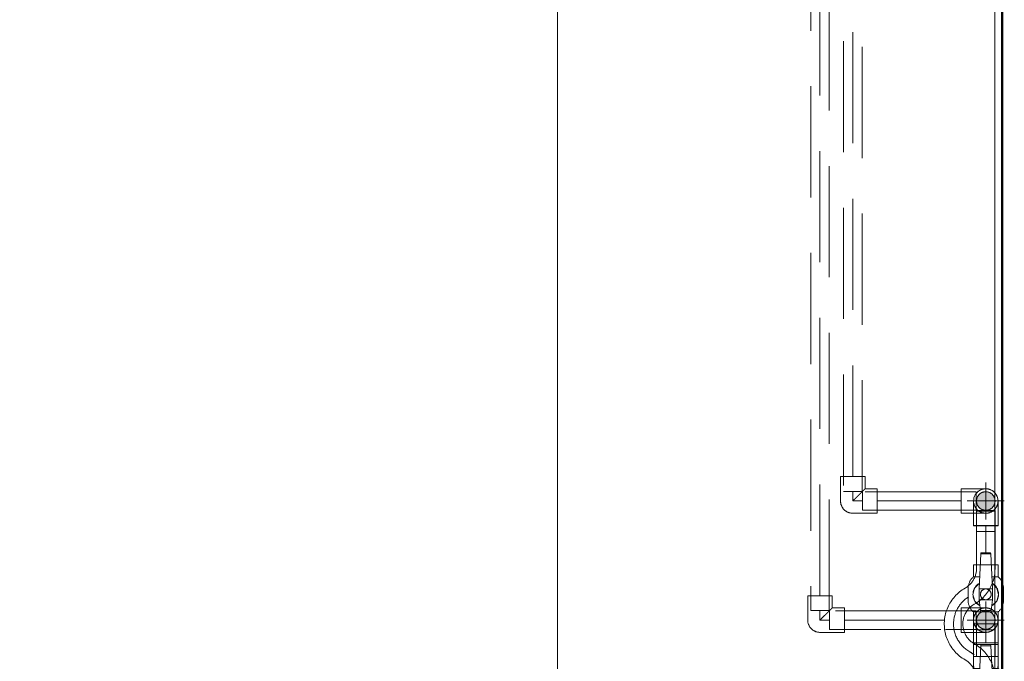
# Model space of a CAD drawing. Header units: millimetres. Extents: x 25471 to 48943, y 4737 to 38988.
# Tile 112 of 117: x 38977 to 40306, y 37103 to 37969. Entities that reach past the tile are written whole.
import ezdxf

# ---------------------------------------------------------------- set-up
doc = ezdxf.new("R2010")
doc.units = ezdxf.units.MM
for name, pattern in [('ADSK_Осевая', [700, 500, -100, 0, -100]), ('ADSK_Скрыто', [300, 150, -150]), ('ADSK_Штриховая_ш3 п1_5', [225, 150, -75])]:
    doc.linetypes.add(name, pattern=pattern)
for name, color, linetype, lineweight in [('A-DETL-____-HDLN', 90, 'ADSK_Скрыто', 9), ('A-DETL-____-MBND', 5, 'ADSK_Штриховая_ш3 п1_5', 20), ('A-WALL-____-MCUT', 113, 'Continuous', 50), ('A-WALL-____-OTLN', 113, 'Continuous', 20), ('I-FURN-____-MCUT', 30, 'Continuous', 9), ('I-FURN-____-OTLN', 30, 'Continuous', 20), ('P-PIPE-____-CNTR', 3, 'ADSK_Осевая', 20), ('P-PIPE-____-IDEN', 2, 'Continuous', 20), ('P-PIPE-____-OTLN', 3, 'Continuous', 20)]:
    doc.layers.add(name, color=color, linetype=linetype, lineweight=lineweight)
doc.styles.add('GOST Common', font='GOST_Common.ttf', dxfattribs={"width": 0.9, "height": 125})

# ---------------------------------------------------------------- blocks, each defined once
blk = doc.blocks.new('Прямая форма - V line-609324-В_Этаж 01_Водопровод')
at = {"layer": 'A-WALL-____-MCUT', "color": 253}
blk.add_line((0, -400), (3619.9, -400), dxfattribs=at)
blk = doc.blocks.new('Прямая форма - SW - 003-609325-В_Этаж 01_Водопровод')
blk.add_blockref('Прямая форма - V line-609324-В_Этаж 01_Водопровод', (0, 0))
blk = doc.blocks.new('Прямая форма - V line-609776-В_Этаж 01_Водопровод')
at = {"layer": 'I-FURN-____-MCUT', "color": 53}
for p, q in [((0, -3600), (0, 0)), ((-10, -10), (-10, -3600))]:
    blk.add_line(p, q, dxfattribs=at)
at = {"layer": 'I-FURN-____-OTLN', "color": 9}
blk.add_line((-600, -3600), (-600, -600), dxfattribs=at)
blk = doc.blocks.new('Прямая форма - FU - 052-609777-В_Этаж 01_Водопровод')
blk.add_blockref('Прямая форма - V line-609776-В_Этаж 01_Водопровод', (0, 0))
blk = doc.blocks.new('V line_ifc_RVT-1-В_Этаж 01_Водопровод')
at = {"layer": 'A-WALL-____-OTLN', "color": 9, "lineweight": 20, "rotation": 270}
blk.add_blockref('Прямая форма - SW - 003-609325-В_Этаж 01_Водопровод', (40703.2, 38587.6), dxfattribs=at)
at = {"layer": 'I-FURN-____-OTLN', "color": 9, "lineweight": 20}
blk.add_blockref('Прямая форма - FU - 052-609777-В_Этаж 01_Водопровод', (40303.2, 38587.6), dxfattribs=at)
blk = doc.blocks.new('ADSK_Полипропилен_Отвод - Универсальный-V48-В_Этаж 01_Водопровод')
at = {"layer": 'A-DETL-____-MBND', "color": 150}
for p, q in [((0, 16.5), (-33, 16.5)), ((-33, 16.5), (-33, -16.5)), ((-33, 16.5), (-33, 16.5)), ((16.5, -33), (16.5, 0)), ((-33, -16.5), (-16.5, -16.5)), ((-16.5, -16.5), (-16.5, -33)), ((-16.5, -33), (16.5, -33))]:
    blk.add_line(p, q, dxfattribs=at)
at = {"layer": 'A-DETL-____-MBND', "color": 150, "flags": 128}
blk.add_lwpolyline([(16.5, 0), (16.5, 0.7), (16.4, 1.3), (16.4, 2), (16.3, 2.6), (16.2, 3.3), (16, 3.9), (15.9, 4.6), (15.7, 5.2), (15.4, 5.8), (15.2, 6.4), (14.9, 7), (14.6, 7.6), (14.3, 8.2), (14, 8.8), (13.6, 9.3), (13.2, 9.9), (12.8, 10.4), (12.4, 10.9), (12, 11.4), (11.5, 11.8), (11, 12.3), (10.5, 12.7), (10, 13.1), (9.5, 13.5), (8.9, 13.9), (8.4, 14.2), (7.8, 14.6), (7.2, 14.9), (6.6, 15.1), (6, 15.4), (5.4, 15.6), (4.7, 15.8), (4.1, 16), (3.5, 16.1), (2.8, 16.3), (2.2, 16.4), (1.5, 16.4), (0.8, 16.5), (0.2, 16.5), (0, 16.5)], dxfattribs=at)
at = {"layer": 'A-DETL-____-MBND', "color": 150}
blk.add_open_spline([(-16.5, -16.5), (-16.5, -16.5), (-16.4, -16.4), (-16.2, -16.2), (-15.9, -15.9), (-15.6, -15.6), (-15.2, -15.2), (-14.8, -14.8), (-14.3, -14.3), (-13.8, -13.8), (-13.2, -13.2), (-12.6, -12.6), (-12, -12), (-11.3, -11.3), (-10.4, -10.4), (-9.5, -9.5), (-8.5, -8.5), (-7.5, -7.5), (-5.8, -5.8), (-3.2, -3.2), (-1.1, -1.1), (0, 0)], degree=3, knots=[0, 0, 0, 0, 0.071429, 0.107143, 0.142857, 0.178571, 0.214286, 0.25, 0.285714, 0.321429, 0.357143, 0.392857, 0.428571, 0.464286, 0.5, 0.571429, 0.607143, 0.642857, 0.714286, 0.857143, 1, 1, 1, 1], dxfattribs=at)
blk = doc.blocks.new('ADSK_Полипропилен_Отвод - Универсальный-V50-В_Этаж 01_Водопровод')
at = {"layer": 'A-DETL-____-MBND', "color": 220}
for p, q in [((0, 16.5), (-33, 16.5)), ((-33, 16.5), (-33, -16.5)), ((16.5, -33), (16.5, 0)), ((-33, -16.5), (-16.5, -16.5)), ((-16.5, -16.5), (-16.5, -33)), ((-16.5, -33), (16.5, -33))]:
    blk.add_line(p, q, dxfattribs=at)
at = {"layer": 'A-DETL-____-MBND', "color": 220, "flags": 128}
blk.add_lwpolyline([(16.5, 0), (16.5, 0.7), (16.4, 1.3), (16.4, 2), (16.3, 2.6), (16.2, 3.3), (16, 3.9), (15.9, 4.6), (15.7, 5.2), (15.4, 5.8), (15.2, 6.4), (14.9, 7), (14.6, 7.6), (14.3, 8.2), (14, 8.8), (13.6, 9.3), (13.2, 9.9), (12.8, 10.4), (12.4, 10.9), (12, 11.4), (11.5, 11.8), (11, 12.3), (10.5, 12.7), (10, 13.1), (9.5, 13.5), (8.9, 13.9), (8.4, 14.2), (7.8, 14.6), (7.2, 14.9), (6.6, 15.1), (6, 15.4), (5.4, 15.6), (4.7, 15.8), (4.1, 16), (3.5, 16.1), (2.8, 16.3), (2.2, 16.4), (1.5, 16.4), (0.8, 16.5), (0.2, 16.5), (0, 16.5)], dxfattribs=at)
at = {"layer": 'A-DETL-____-MBND', "color": 220}
blk.add_open_spline([(-16.5, -16.5), (-16.5, -16.5), (-16.4, -16.4), (-16.2, -16.2), (-15.9, -15.9), (-15.6, -15.6), (-15.2, -15.2), (-14.8, -14.8), (-14.3, -14.3), (-13.8, -13.8), (-13.2, -13.2), (-12.6, -12.6), (-12, -12), (-11.3, -11.3), (-10.4, -10.4), (-9.5, -9.5), (-8.5, -8.5), (-7.5, -7.5), (-5.8, -5.8), (-3.2, -3.2), (-1.1, -1.1), (0, 0)], degree=3, knots=[0, 0, 0, 0, 0.071429, 0.107143, 0.142857, 0.178571, 0.214286, 0.25, 0.285714, 0.321429, 0.357143, 0.392857, 0.428571, 0.464286, 0.5, 0.571429, 0.607143, 0.642857, 0.714286, 0.857143, 1, 1, 1, 1], dxfattribs=at)
blk = doc.blocks.new('ADSK_Полипропилен_Отвод - Универсальный-V73-В_Этаж 01_Водопровод')
at = {"layer": 'P-PIPE-____-OTLN', "color": 150}
for p, q in [((40264.5, 37319), (40264.5, 37286)), ((40297.5, 37286), (40297.5, 37319)), ((40264.5, 37286), (40281, 37286)), ((40281, 37286), (40297.5, 37286))]:
    blk.add_line(p, q, dxfattribs=at)
for start, end in [(120, 180), (90, 111.1693), (0, 67.9572)]:
    blk.add_arc((40281, 37319), 16.5, start, end, dxfattribs=at)
blk = doc.blocks.new('VTp_786_0 Фильтр ППР - VTp_786_0-1675229-В_Этаж 01_Водопровод')
at = {"layer": 'A-DETL-____-HDLN', "color": 140}
for p, q in [((28.1, 16.7), (26.2, 16.7)), ((38.6, 16.7), (28.5, 16.7)), ((41.2, 16.7), (39.1, 16.7)), ((41.5, 16.7), (41.4, 16.7)), ((41.5, 16.7), (41.5, 16.7)), ((41.5, 16.1), (41.5, 16.6)), ((41.5, 15.3), (41.5, 16.1)), ((41.5, 14.5), (41.5, 15.1)), ((41.5, 8.4), (41.5, 14.5)), ((-10, -16.7), (8.6, -16.7)), ((-9.7, -16.1), (5.5, -16.1)), ((8.5, -20.4), (8.6, -20.4))]:
    blk.add_line(p, q, dxfattribs=at)
for centre, start_param, end_param in [((19.4, 0), 5.690533, 5.730671), ((8.5, 0), 2.548941, 3.141593), ((8.5, 0), 3.141593, 3.153879)]:
    blk.add_ellipse(centre, major_axis=(0, 20.4), ratio=0.707107, start_param=start_param, end_param=end_param, dxfattribs=at)
at = {"layer": 'P-PIPE-____-OTLN', "color": 150}
for p, q in [((26.1, 16.7), (-41.5, 16.7)), ((-41.5, 16.7), (-41.5, -16.7)), ((5.5, 16.1), (-9.7, 16.1)), ((19.4, 20.4), (8.5, 20.4)), ((41.5, -16.7), (41.5, 8.4)), ((-41.5, -16.7), (-10, -16.7)), ((8.7, -16.7), (41.5, -16.7)), ((8.7, -20.4), (19.4, -20.4))]:
    blk.add_line(p, q, dxfattribs=at)
for centre, start_param, end_param in [((8.5, 0), 0, 0.592374), ((8.5, 0), 5.673631, 6.283185), ((19.4, 0), 5.733115, 6.283185), ((8.5, 0), 3.156321, 3.751147), ((19.4, 0), 3.141593, 3.733966)]:
    blk.add_ellipse(centre, major_axis=(0, 20.4), ratio=0.707107, start_param=start_param, end_param=end_param, dxfattribs=at)
blk = doc.blocks.new('VTp_744_0 Кран шаровой ППР - VTp_744_0-1631773-В_Этаж 01_Водопровод')
at = {"layer": 'A-DETL-____-HDLN', "color": 140}
for p, q in [((23.4, -4.8), (23.4, 4.8)), ((23.8, 5.8), (23.8, 0)), ((40, -11.8), (40, 11.8)), ((23.8, 0), (23.8, -5.8))]:
    blk.add_line(p, q, dxfattribs=at)
at = {"layer": 'P-PIPE-____-OTLN', "color": 150}
for p, q in [((-23.8, 16.7), (-40, 16.7)), ((-40, 16.7), (-40, 7.4)), ((-23.8, 8.4), (-23.8, 16.7)), ((7.3, 24), (-7.3, 24)), ((40, 16.7), (23.8, 16.7)), ((23.8, 16.7), (23.8, 5.8)), ((40, 11.8), (40, 16.7)), ((-54.5, 6.6), (-56, 6.5)), ((-56, 6.5), (-56, -6.5)), ((-7.3, 9.1), (-54.5, 6.6)), ((-54.5, -6.6), (-54.5, 6.6)), ((7.3, 9.1), (-7.3, 9.1)), ((-7.3, -9.1), (-7.3, 9.1)), ((7.3, 9.1), (7.3, -9.1)), ((21.7, 7.3), (7.3, 9.1)), ((21.7, -7.3), (21.7, 7.3)), ((23.4, 7.1), (21.7, 7.3)), ((23.4, 4.8), (23.4, 7.1)), ((-56, -6.5), (-54.5, -6.6)), ((-54.5, -6.6), (-7.3, -9.1)), ((-40, -7.4), (-40, -16.7)), ((-23.8, -16.7), (-23.8, -8.3)), ((-7.3, -9.1), (7.3, -9.1)), ((7.3, -9.1), (21.7, -7.3)), ((21.7, -7.3), (23.4, -7.1)), ((23.4, -7.1), (23.4, -4.8)), ((23.8, -5.8), (23.8, -16.7)), ((40, -16.7), (40, -11.8)), ((-40, -16.7), (-23.8, -16.7)), ((-7.3, -24), (7.3, -24)), ((23.8, -16.7), (40, -16.7))]:
    blk.add_line(p, q, dxfattribs=at)
at = {"layer": 'P-PIPE-____-OTLN', "color": 150, "flags": 128}
for points in [[(-23.8, 16.7), (-23.2, 17.3), (-22.5, 18), (-21.9, 18.6), (-21.2, 19.1), (-20.5, 19.7), (-19.8, 20.2), (-19, 20.7), (-18.2, 21.1), (-17.5, 21.6), (-16.7, 21.9), (-15.8, 22.3), (-15, 22.6), (-14.2, 22.9), (-13.3, 23.2), (-12.4, 23.4), (-11.6, 23.6), (-10.7, 23.7), (-9.8, 23.9), (-8.9, 23.9), (-8, 24), (-7.3, 24)], [(15.3, 8.1), (9.1, 14.7), (0.3, 17.3), (-8.5, 15.1), (-15, 8.7)], [(7.3, 24), (8.2, 24), (9.1, 23.9), (10, 23.8), (10.9, 23.7), (11.7, 23.6), (12.6, 23.4), (13.5, 23.1), (14.3, 22.9), (15.2, 22.6), (16, 22.2), (16.8, 21.9), (17.6, 21.5), (18.4, 21.1), (19.1, 20.6), (19.9, 20.1), (20.6, 19.6), (21.3, 19), (22, 18.5), (22.7, 17.9), (23.3, 17.2), (23.8, 16.7)], [(-15, -8.7), (-8.5, -15.1), (0.3, -17.3), (9.1, -14.7), (15.3, -8.1)], [(-7.3, -24), (-8.2, -24), (-9.1, -23.9), (-10, -23.8), (-10.9, -23.7), (-11.7, -23.6), (-12.6, -23.4), (-13.5, -23.1), (-14.3, -22.9), (-15.2, -22.6), (-16, -22.2), (-16.8, -21.9), (-17.6, -21.5), (-18.4, -21.1), (-19.1, -20.6), (-19.9, -20.1), (-20.6, -19.6), (-21.3, -19), (-22, -18.5), (-22.7, -17.9), (-23.3, -17.2), (-23.8, -16.7)], [(23.8, -16.7), (23.2, -17.3), (22.5, -18), (21.9, -18.6), (21.2, -19.1), (20.5, -19.7), (19.8, -20.2), (19, -20.7), (18.2, -21.1), (17.5, -21.6), (16.7, -21.9), (15.8, -22.3), (15, -22.6), (14.2, -22.9), (13.3, -23.2), (12.4, -23.4), (11.6, -23.6), (10.7, -23.7), (9.8, -23.9), (8.9, -23.9), (8, -24), (7.3, -24)]]:
    blk.add_lwpolyline(points, dxfattribs=at)
at = {"layer": 'P-PIPE-____-OTLN', "color": 150}
for radius, start, end in [(17.3, 129.5142, 140.2976), (17.3, 129.5142, 140.2976), (7.3, 0, 180), (7.3, 135, 180), (7.3, 180, 360), (7.3, 180, 255), (7.3, 75, 105), (7.3, 31.2433, 60), (7.3, 315, 0), (7.3, 0, 15), (17.3, 39.2464, 49.9517), (17.3, 39.2464, 49.9517), (17.3, 219.7024, 230.4858), (17.3, 219.7024, 230.4858), (7.3, 270, 300), (17.3, 310.0483, 320.7536), (17.3, 310.0483, 320.7536)]:
    blk.add_arc((0, 0), radius, start, end, dxfattribs=at)
for points, knots in [([(-12, 12.4), (-11.6, 12.9), (-10.5, 13.8), (-9.4, 14.5), (-8.8, 14.9)], [-0.3014259, -0.3014259, -0.3014259, -0.3014259, -0.2, -0.090853, -0.090853, -0.090853, -0.090853]), ([(-7.3, 15.7), (-6.2, 16.2), (-4.5, 16.8), (-1.9, 17.2), (0, 17.3), (1.9, 17.2), (4.5, 16.8), (6.2, 16.2), (7.3, 15.7)], [0, 0, 0, 0, 0.25, 0.375, 0.5, 0.625, 0.75, 1, 1, 1, 1]), ([(-14.7, 9.1), (-14.3, 9.7), (-13.5, 10.9), (-12.6, 11.9), (-12.2, 12.2)], [-0.5221461, -0.5221461, -0.5221461, -0.5221461, -0.4, -0.3152709, -0.3152709, -0.3152709, -0.3152709]), ([(12, -12.4), (11.6, -12.9), (10.7, -13.6), (9.8, -14.3), (9.4, -14.5)], [-0.3010741, -0.3010741, -0.3010741, -0.3010741, -0.2, -0.1242347, -0.1242347, -0.1242347, -0.1242347]), ([(15.2, -8.3), (14.7, -9.3), (13.7, -10.6), (12.6, -11.8), (12.2, -12.2)], [-0.5667608, -0.5667608, -0.5667608, -0.5667608, -0.4, -0.3149297, -0.3149297, -0.3149297, -0.3149297]), ([(7.3, -15.7), (6.2, -16.2), (4.5, -16.8), (1.9, -17.2), (0, -17.3), (-1.9, -17.2), (-4.5, -16.8), (-6.2, -16.2), (-7.3, -15.7)], [0, 0, 0, 0, 0.25, 0.375, 0.5, 0.625, 0.75, 1, 1, 1, 1])]:
    blk.add_open_spline(points, degree=3, knots=knots, dxfattribs=at)
for points in [[(-8.2, 15.2), (-7.9, 15.4), (-7.6, 15.5), (-7.3, 15.7)], [(7.3, 15.7), (7.8, 15.5), (8.2, 15.2), (8.7, 14.9)], [(9.4, 14.5), (10.3, 13.9), (11.2, 13.2), (12, 12.4)], [(12.2, 12.2), (13.4, 11), (14.4, 9.7), (15.3, 8.2)], [(-12.2, -12.2), (-13.2, -11.3), (-14, -10.2), (-14.7, -9.1)], [(-8.8, -14.9), (-10, -14.2), (-11, -13.4), (-12, -12.4)], [(-7.3, -15.7), (-7.6, -15.5), (-7.9, -15.4), (-8.2, -15.2)], [(8.7, -14.9), (8.2, -15.2), (7.8, -15.5), (7.3, -15.7)]]:
    blk.add_open_spline(points, degree=3, dxfattribs=at)
blk = doc.blocks.new('VTp_744_0 Кран шаровой ППР - VTp_744_0-V45-В_Этаж 01_Водопровод')
at = {"layer": 'A-DETL-____-HDLN', "color": 210}
for p, q in [((-23.8, 16.7), (-40, 16.7)), ((-40, 16.7), (-40, 7.4)), ((-23.8, 8.4), (-23.8, 16.7)), ((6.9, 15.4), (2.5, 16.7)), ((7.9, 15.1), (7, 15.3)), ((23.3, 17.2), (23.8, 16.7)), ((24.2, 16.7), (23.8, 16.7)), ((23.8, 16.7), (23.8, 15.7)), ((23.8, 15.6), (23.8, 0)), ((24.5, 16.7), (24.4, 16.7)), ((40, -12.6), (40, 15)), ((-54.5, 6.6), (-56, 6.5)), ((-56, 6.5), (-56, -6.5)), ((-20.4, 8.4), (-54.5, 6.6)), ((-54.5, -6.6), (-54.5, 6.6)), ((-19.8, 8.4), (-20.1, 8.4)), ((-18.4, 8.5), (-19.7, 8.5)), ((-7.3, 9.1), (-18.2, 8.5)), ((7.3, 9.1), (-7.3, 9.1)), ((-7.3, -9.1), (-7.3, 9.1)), ((7.3, 9.1), (7.3, -9.1)), ((14, 8.3), (7.3, 9.1)), ((21.7, 7.3), (14.8, 8.2)), ((21.7, -7.3), (21.7, 7.3)), ((23.4, 7.1), (21.7, 7.3)), ((23.4, -7.1), (23.4, 7.1)), ((-56, -6.5), (-54.5, -6.6)), ((-54.5, -6.6), (-7.3, -9.1)), ((-40, -7.4), (-40, -16.7)), ((-23.8, -16.7), (-23.8, -8.3)), ((-15, -8.7), (-8.5, -15.1)), ((-7.3, -9.1), (7.3, -9.1)), ((7.3, -9.1), (21.7, -7.3)), ((9.1, -14.7), (15.3, -8.1)), ((21.7, -7.3), (23.4, -7.1)), ((23.8, 0), (23.8, -16.7)), ((-40, -16.7), (-23.8, -16.7)), ((-8.5, -15.1), (-2.2, -16.7)), ((-1.8, -16.7), (0.3, -17.3)), ((0.3, -17.3), (2.2, -16.7)), ((2.5, -16.7), (9.1, -14.7)), ((23.8, -16.7), (24.5, -16.7))]:
    blk.add_line(p, q, dxfattribs=at)
at = {"layer": 'A-DETL-____-HDLN', "color": 210, "flags": 128}
for points in [[(-2.2, 16.7), (-8.5, 15.1), (-15, 8.7)], [(2.2, 16.7), (0.3, 17.3), (-1.8, 16.7)], [(15.3, 8.1), (9.1, 14.7), (8.6, 14.9)], [(-8.2, -24), (-9.1, -23.9), (-10, -23.8), (-10.9, -23.7), (-11.7, -23.6), (-12.6, -23.4), (-13.5, -23.1), (-14.3, -22.9), (-15.2, -22.6), (-16, -22.2), (-16.8, -21.9), (-17.6, -21.5), (-18.4, -21.1), (-19.1, -20.6), (-19.9, -20.1), (-20.6, -19.6), (-21.3, -19), (-22, -18.5), (-22.7, -17.9), (-23.3, -17.2), (-23.8, -16.7)]]:
    blk.add_lwpolyline(points, dxfattribs=at)
at = {"layer": 'A-DETL-____-HDLN', "color": 210}
for radius, start, end in [(17.3, 129.5142, 140.2976), (17.3, 129.5142, 140.2976), (7.3, 0, 180), (7.3, 135, 180), (7.3, 180, 360), (7.3, 180, 253.7514), (7.3, 75, 105), (7.3, 30, 60), (7.3, 315, 0), (7.3, 0, 15), (17.3, 39.2464, 49.9517), (17.3, 39.2464, 49.9517), (17.3, 219.7024, 230.4858), (17.3, 219.7024, 230.4858), (7.3, 270, 300), (17.3, 310.0483, 320.7536), (17.3, 310.0483, 320.7536)]:
    blk.add_arc((0, 0), radius, start, end, dxfattribs=at)
for points in [[(-12, 12.4), (-11.6, 12.9), (-11.1, 13.3), (-10.5, 13.7)], [(-10.5, 13.7), (-10.4, 13.9), (-10.2, 14), (-10, 14.1)], [(-9.8, 14.2), (-9.5, 14.5), (-9.2, 14.7), (-8.8, 14.9)], [(-8.2, 15.2), (-7.9, 15.4), (-7.6, 15.5), (-7.3, 15.7)], [(-7.3, 15.7), (-6.4, 16.1), (-5.5, 16.5), (-4.5, 16.7)], [(-4.2, 16.8), (-4.1, 16.8), (-3.9, 16.8), (-3.8, 16.9)], [(-3.8, 16.9), (-3.2, 17), (-1.9, 17.2), (0, 17.3), (1.9, 17.2), (3.2, 17), (3.8, 16.9)], [(3.8, 16.9), (3.9, 16.8), (4.1, 16.8), (4.2, 16.8)], [(4.5, 16.7), (5.5, 16.5), (6.4, 16.1), (7.3, 15.7)], [(7.3, 15.7), (7.6, 15.5), (8, 15.3), (8.3, 15.2)], [(9.4, 14.5), (9.5, 14.4), (9.7, 14.3), (9.8, 14.2)], [(10, 14.1), (10.2, 14), (10.4, 13.9), (10.6, 13.7)], [(10.6, 13.7), (11.1, 13.3), (11.6, 12.9), (12, 12.4)], [(12.2, 12.2), (13.4, 11), (14.4, 9.7), (15.3, 8.2)], [(-12.2, -12.2), (-13.2, -11.3), (-14, -10.2), (-14.7, -9.1)], [(-8.8, -14.9), (-10, -14.2), (-11, -13.4), (-12, -12.4)], [(-7.3, -15.7), (-7.6, -15.5), (-7.9, -15.4), (-8.2, -15.2)], [(-4.5, -16.7), (-5.5, -16.5), (-6.4, -16.1), (-7.3, -15.7)], [(7.3, -15.7), (6.4, -16.1), (5.5, -16.5), (4.5, -16.7)], [(8.7, -14.9), (8.2, -15.2), (7.8, -15.5), (7.3, -15.7)]]:
    blk.add_open_spline(points, degree=3, dxfattribs=at)
for points, knots in [([(-14.7, 9.1), (-14.3, 9.7), (-13.5, 10.9), (-12.6, 11.9), (-12.2, 12.2)], [-0.5221461, -0.5221461, -0.5221461, -0.5221461, -0.4, -0.3152709, -0.3152709, -0.3152709, -0.3152709]), ([(12, -12.4), (11.6, -12.9), (10.7, -13.6), (9.8, -14.3), (9.4, -14.5)], [-0.3010741, -0.3010741, -0.3010741, -0.3010741, -0.2, -0.1242347, -0.1242347, -0.1242347, -0.1242347]), ([(15.2, -8.3), (14.7, -9.3), (13.7, -10.6), (12.6, -11.8), (12.2, -12.2)], [-0.566749, -0.566749, -0.566749, -0.566749, -0.4, -0.3149297, -0.3149297, -0.3149297, -0.3149297]), ([(4.2, -16.8), (4.1, -16.8), (3.3, -17), (1.9, -17.2), (0, -17.3), (-1.9, -17.2), (-3.3, -17), (-4.1, -16.8), (-4.2, -16.8)], [0.2231988, 0.2231988, 0.2231988, 0.2231988, 0.25, 0.375, 0.5, 0.625, 0.75, 0.7762481, 0.7762481, 0.7762481, 0.7762481])]:
    blk.add_open_spline(points, degree=3, knots=knots, dxfattribs=at)
at = {"layer": 'P-PIPE-____-OTLN', "color": 220}
for p, q in [((7.3, 24), (-7.3, 24)), ((40, 16.7), (24.5, 16.7)), ((40, 15), (40, 16.7)), ((40, -16.7), (40, -12.6)), ((-7.3, -24), (-8.2, -24)), ((-7.3, -24), (7.3, -24)), ((24.5, -16.7), (40, -16.7))]:
    blk.add_line(p, q, dxfattribs=at)
at = {"layer": 'P-PIPE-____-OTLN', "color": 220, "flags": 128}
for points in [[(-23.8, 16.7), (-23.2, 17.3), (-22.5, 18), (-21.9, 18.6), (-21.2, 19.1), (-20.5, 19.7), (-19.8, 20.2), (-19, 20.7), (-18.2, 21.1), (-17.5, 21.6), (-16.7, 21.9), (-15.8, 22.3), (-15, 22.6), (-14.2, 22.9), (-13.3, 23.2), (-12.4, 23.4), (-11.6, 23.6), (-10.7, 23.7), (-9.8, 23.9), (-8.9, 23.9), (-8, 24), (-7.3, 24)], [(7.3, 24), (8.2, 24), (9.1, 23.9), (10, 23.8), (10.9, 23.7), (11.7, 23.6), (12.6, 23.4), (13.5, 23.1), (14.3, 22.9), (15.2, 22.6), (16, 22.2), (16.8, 21.9), (17.6, 21.5), (18.4, 21.1), (19.1, 20.6), (19.9, 20.1), (20.6, 19.6), (21.3, 19), (22, 18.5), (22.7, 17.9), (23.3, 17.2)], [(23.8, -16.7), (23.2, -17.3), (22.5, -18), (21.9, -18.6), (21.2, -19.1), (20.5, -19.7), (19.8, -20.2), (19, -20.7), (18.2, -21.1), (17.5, -21.6), (16.7, -21.9), (15.8, -22.3), (15, -22.6), (14.2, -22.9), (13.3, -23.2), (12.4, -23.4), (11.6, -23.6), (10.7, -23.7), (9.8, -23.9), (8.9, -23.9), (8, -24), (7.3, -24)]]:
    blk.add_lwpolyline(points, dxfattribs=at)
blk = doc.blocks.new('ADSK_Полипропилен_Отвод - Универсальный-V46-В_Этаж 01_Водопровод')
at = {"layer": 'A-DETL-____-HDLN', "color": 210}
for p, q in [((40258.9, 37174.7), (40248, 37174.7)), ((40248, 37174.7), (40248, 37158.2)), ((40281, 37174.7), (40259, 37174.7)), ((40248, 37158.2), (40248, 37141.7)), ((40248, 37141.7), (40252.9, 37141.7)), ((40264.5, 37141.7), (40281, 37141.7))]:
    blk.add_line(p, q, dxfattribs=at)
at = {"layer": 'A-DETL-____-HDLN', "color": 210, "flags": 128}
for points in [[(40281, 37174.7), (40281.7, 37174.7), (40282.3, 37174.7), (40283, 37174.6), (40283.6, 37174.5), (40284.3, 37174.4), (40284.9, 37174.2), (40285.6, 37174.1), (40286.2, 37173.9), (40286.8, 37173.6), (40287.4, 37173.4), (40288, 37173.1), (40288.6, 37172.8)], [(40289.8, 37172.2), (40290.3, 37171.8), (40290.8, 37171.4), (40291.4, 37171), (40291.9, 37170.6)], [(40293.3, 37169.2), (40293.7, 37168.7), (40294.1, 37168.2), (40294.5, 37167.7), (40294.9, 37167.1)], [(40295.5, 37166), (40295.8, 37165.4), (40296.1, 37164.8), (40296.4, 37164.2), (40296.6, 37163.6), (40296.8, 37162.9), (40297, 37162.3), (40297.1, 37161.7), (40297.3, 37161), (40297.4, 37160.4), (40297.4, 37159.7), (40297.5, 37159), (40297.5, 37158.4), (40297.5, 37157.7), (40297.5, 37157.1), (40297.4, 37156.4), (40297.3, 37155.8), (40297.2, 37155.1), (40297.1, 37154.5), (40296.9, 37153.8), (40296.7, 37153.2), (40296.5, 37152.6), (40296.3, 37151.9), (40296, 37151.3), (40295.7, 37150.7), (40295.4, 37150.2)], [(40288.9, 37143.7), (40288.3, 37143.4), (40287.7, 37143.2), (40287.1, 37142.9), (40286.5, 37142.7), (40285.9, 37142.5), (40285.3, 37142.3), (40284.6, 37142.1), (40284, 37142), (40283.3, 37141.9), (40282.7, 37141.8), (40282, 37141.7), (40281.4, 37141.7)], [(40292.1, 37146), (40291.6, 37145.6), (40291.1, 37145.2), (40290.6, 37144.8), (40290.1, 37144.4)], [(40294.7, 37149), (40294.3, 37148.5), (40293.9, 37148), (40293.5, 37147.5), (40293.1, 37147)]]:
    blk.add_lwpolyline(points, dxfattribs=at)
at = {"layer": 'A-DETL-____-HDLN', "color": 210}
for radius, start, end in [(16.5, 0, 180), (12.5, 118.1766, 270), (12.5, 113.4172, 117.4712), (12.5, 90, 112.649), (12.5, 67.3462, 90), (12.5, 270, 61.8235), (12.5, 62.5241, 66.5829), (16.5, 180, 210), (16.5, 320.0505, 0), (16.5, 210, 219.9556), (16.5, 220.5232, 225), (16.5, 225, 319.483)]:
    blk.add_arc((40281, 37158.2), radius, start, end, dxfattribs=at)
for points, knots in [([(40272.3, 37172.3), (40272.1, 37172.1), (40271.7, 37171.9), (40271, 37171.4), (40270.3, 37170.8), (40269.7, 37170.2), (40269, 37169.6), (40268.4, 37168.9), (40267.8, 37168.1), (40267.2, 37167.3), (40266.9, 37166.8), (40266.7, 37166.5)], [0.3992223, 0.3992223, 0.3992223, 0.3992223, 0.4285714, 0.4642857, 0.5, 0.5357143, 0.5714286, 0.6071429, 0.6428571, 0.6785714, 0.7142857, 0.7142857, 0.7142857, 0.7142857]), ([(40276, 37173.9), (40275.6, 37173.8), (40274.7, 37173.5), (40273.9, 37173.1), (40273.5, 37172.9)], [0.2241306, 0.2241306, 0.2241306, 0.2241306, 0.2857143, 0.3457544, 0.3457544, 0.3457544, 0.3457544]), ([(40281, 37174.7), (40279.9, 37174.7), (40278.7, 37174.6), (40277.4, 37174.3), (40277.2, 37174.3)], [0, 0, 0, 0, 0.1428571, 0.1728995, 0.1728995, 0.1728995, 0.1728995]), ([(40269, 37146.9), (40269.2, 37146.6), (40269.7, 37146.2), (40270.6, 37145.4), (40271.5, 37144.7), (40272.1, 37144.3), (40272.3, 37144.2)], [0.4285714, 0.4285714, 0.4285714, 0.4285714, 0.4642857, 0.5, 0.5714286, 0.6007777, 0.6007777, 0.6007777, 0.6007777]), ([(40273.5, 37143.5), (40273.9, 37143.3), (40274.7, 37142.9), (40275.6, 37142.6), (40276, 37142.5)], [0.6542456, 0.6542456, 0.6542456, 0.6542456, 0.7142857, 0.7758694, 0.7758694, 0.7758694, 0.7758694]), ([(40277.2, 37142.2), (40277.4, 37142.1), (40278.7, 37141.8), (40279.9, 37141.7), (40281, 37141.7)], [0.8271005, 0.8271005, 0.8271005, 0.8271005, 0.8571429, 1, 1, 1, 1])]:
    blk.add_open_spline(points, degree=3, knots=knots, dxfattribs=at)
for points in [[(40266.7, 37149.9), (40266.9, 37149.7), (40267.2, 37149.1), (40267.8, 37148.3), (40268.2, 37147.8), (40268.4, 37147.6)], [(40268.5, 37147.4), (40268.7, 37147.2), (40268.8, 37147), (40269, 37146.9)]]:
    blk.add_open_spline(points, degree=3, dxfattribs=at)
at = {"layer": 'A-DETL-____-MBND', "color": 220}
blk.add_line((40252.9, 37141.7), (40264.5, 37141.7), dxfattribs=at)
blk = doc.blocks.new('ADSK_Полипропилен_Отвод - Универсальный-V47-В_Этаж 01_Водопровод')
at = {"layer": 'A-DETL-____-HDLN', "color": 140}
blk.add_line((40264.5, 37302.5), (40281, 37302.5), dxfattribs=at)
at = {"layer": 'A-DETL-____-HDLN', "color": 140, "flags": 128}
for points in [[(40297.5, 37318.9), (40297.5, 37318.5), (40297.5, 37317.8), (40297.4, 37317.2), (40297.3, 37316.5), (40297.2, 37315.9), (40297.1, 37315.2), (40296.9, 37314.6), (40296.7, 37313.9), (40296.5, 37313.3), (40296.3, 37312.7), (40296, 37312.1), (40295.7, 37311.5), (40295.4, 37310.9)], [(40288.9, 37304.5), (40288.3, 37304.2), (40287.7, 37303.9), (40287.1, 37303.7), (40286.5, 37303.4), (40285.9, 37303.2), (40285.3, 37303), (40284.6, 37302.9), (40284, 37302.7), (40283.3, 37302.6), (40282.7, 37302.6), (40282, 37302.5), (40281.4, 37302.5)], [(40292.1, 37306.8), (40291.6, 37306.4), (40291.1, 37305.9), (40290.6, 37305.6), (40290.1, 37305.2)], [(40294.7, 37309.8), (40294.3, 37309.3), (40293.9, 37308.7), (40293.5, 37308.2), (40293.1, 37307.7)]]:
    blk.add_lwpolyline(points, dxfattribs=at)
at = {"layer": 'A-DETL-____-HDLN', "color": 140}
for radius, start, end in [(12.5, 90, 270), (16.5, 111.342, 120), (16.5, 68.13, 90), (12.5, 270, 90), (16.5, 181.3236, 358.6764)]:
    blk.add_arc((40281, 37319), radius, start, end, dxfattribs=at)
for points in [[(40274, 37333.9), (40273.8, 37333.8), (40273.6, 37333.7), (40273.5, 37333.6)], [(40275.2, 37334.4), (40275.1, 37334.4), (40274.9, 37334.3), (40274.7, 37334.2)]]:
    blk.add_open_spline(points, degree=3, dxfattribs=at)
for points, knots in [([(40266.7, 37310.7), (40266.9, 37310.4), (40267.2, 37309.8), (40267.8, 37309.1), (40268.4, 37308.3), (40269, 37307.6), (40269.7, 37307), (40270.6, 37306.2), (40271.5, 37305.5), (40272.1, 37305), (40272.3, 37304.9)], [0.2857143, 0.2857143, 0.2857143, 0.2857143, 0.3214286, 0.3571429, 0.3928571, 0.4285714, 0.4642857, 0.5, 0.5714286, 0.6007777, 0.6007777, 0.6007777, 0.6007777]), ([(40273.5, 37304.3), (40273.9, 37304.1), (40274.7, 37303.7), (40275.6, 37303.4), (40276, 37303.2)], [0.6542456, 0.6542456, 0.6542456, 0.6542456, 0.7142857, 0.7758694, 0.7758694, 0.7758694, 0.7758694]), ([(40277.2, 37302.9), (40277.4, 37302.9), (40278.7, 37302.6), (40279.9, 37302.5), (40281, 37302.5)], [0.8271005, 0.8271005, 0.8271005, 0.8271005, 0.8571429, 1, 1, 1, 1])]:
    blk.add_open_spline(points, degree=3, knots=knots, dxfattribs=at)
at = {"layer": 'A-DETL-____-MBND', "color": 150}
for p, q in [((40281, 37335.5), (40248, 37335.5)), ((40248, 37335.5), (40248, 37319)), ((40248, 37319), (40248, 37302.5)), ((40248, 37302.5), (40264.5, 37302.5))]:
    blk.add_line(p, q, dxfattribs=at)
at = {"layer": 'A-DETL-____-MBND', "color": 150, "flags": 128}
for points in [[(40281, 37335.5), (40281.7, 37335.5), (40282.3, 37335.4), (40283, 37335.3), (40283.6, 37335.3), (40284.3, 37335.1), (40284.9, 37335), (40285.6, 37334.8), (40286.2, 37334.6), (40286.8, 37334.4), (40287.4, 37334.2), (40288, 37333.9), (40288.6, 37333.6)], [(40289.8, 37332.9), (40290.3, 37332.6), (40290.8, 37332.2), (40291.4, 37331.8), (40291.9, 37331.4)], [(40293.3, 37330), (40293.7, 37329.5), (40294.1, 37329), (40294.5, 37328.4), (40294.9, 37327.9)], [(40295.5, 37326.7), (40295.8, 37326.2), (40296.1, 37325.6), (40296.4, 37324.9), (40296.6, 37324.3), (40296.8, 37323.7), (40297, 37323.1), (40297.1, 37322.4), (40297.3, 37321.8), (40297.4, 37321.1), (40297.4, 37320.5), (40297.5, 37319.8), (40297.5, 37319.1)]]:
    blk.add_lwpolyline(points, dxfattribs=at)
at = {"layer": 'A-DETL-____-MBND', "color": 150}
for points, knots in [([(40272.3, 37333), (40272.1, 37332.9), (40271.7, 37332.6), (40271, 37332.1), (40270.3, 37331.6), (40269.7, 37331), (40269, 37330.3), (40268.4, 37329.6), (40267.8, 37328.9), (40267.2, 37328.1), (40266.9, 37327.5), (40266.7, 37327.2)], [0.3992223, 0.3992223, 0.3992223, 0.3992223, 0.4285714, 0.4642857, 0.5, 0.5357143, 0.5714286, 0.6071429, 0.6428571, 0.6785714, 0.7142857, 0.7142857, 0.7142857, 0.7142857]), ([(40281, 37335.5), (40279.9, 37335.5), (40278.7, 37335.3), (40277.4, 37335.1), (40277.2, 37335)], [0, 0, 0, 0, 0.1428571, 0.1728995, 0.1728995, 0.1728995, 0.1728995])]:
    blk.add_open_spline(points, degree=3, knots=knots, dxfattribs=at)
for points in [[(40274.7, 37334.2), (40274.5, 37334.1), (40274.2, 37334), (40274, 37333.9)], [(40276, 37334.7), (40275.8, 37334.6), (40275.5, 37334.5), (40275.3, 37334.4)]]:
    blk.add_open_spline(points, degree=3, dxfattribs=at)
blk = doc.blocks.new('ADSK_Полипропилен_Обвод - Обвод длинный под сварку-1631775-В_Этаж 01_Водопровод')
at = {"layer": 'A-DETL-____-HDLN', "color": 140}
for p, q in [((40268.5, 37278), (40268.5, 37228)), ((40293.5, 37278), (40268.5, 37278)), ((40293.5, 37228), (40293.5, 37278)), ((40268.5, 37078), (40268.5, 37028)), ((40293.5, 37028), (40293.5, 37078)), ((40268.5, 37028), (40293.5, 37028))]:
    blk.add_line(p, q, dxfattribs=at)
at = {"layer": 'A-DETL-____-HDLN', "color": 140, "flags": 128}
for points in [[(40268.5, 37228), (40268.5, 37226.8), (40268.4, 37225.6), (40268.3, 37224.3), (40268.1, 37223.1), (40267.9, 37221.9), (40267.6, 37220.7), (40267.3, 37219.5), (40266.9, 37218.4), (40266.5, 37217.2), (40266.1, 37216.1), (40265.6, 37214.9), (40265, 37213.8), (40264.4, 37212.8), (40263.8, 37211.7), (40263.1, 37210.7), (40262.4, 37209.7), (40261.7, 37208.7), (40260.9, 37207.8), (40260, 37206.9), (40259.2, 37206), (40258.3, 37205.2), (40257.4, 37204.4)], [(40289.7, 37207.9), (40290.5, 37209.9), (40291.2, 37212), (40291.7, 37214.2), (40292.3, 37216.3), (40292.7, 37218.5), (40293, 37220.7), (40293.3, 37223), (40293.4, 37225.2), (40293.5, 37227.4), (40293.5, 37228)], [(40274.1, 37185.8), (40274.5, 37186.1), (40276.2, 37187.6), (40277.7, 37189.2), (40279.3, 37190.8), (40280.7, 37192.5), (40282.1, 37194.3), (40283.4, 37196.1), (40284.7, 37197.9), (40285.8, 37199.8), (40286.9, 37201.8), (40287.9, 37203.7), (40288.9, 37205.8), (40289.7, 37207.7)], [(40259.8, 37175.5), (40259.9, 37175.6), (40260.9, 37176.5), (40261.8, 37177.2), (40262.8, 37178), (40263.8, 37178.7), (40264.8, 37179.3), (40265.5, 37179.7)], [(40265.5, 37179.7), (40267.4, 37180.8), (40269.2, 37182), (40271, 37183.3), (40272.8, 37184.7), (40274, 37185.7)], [(40265.5, 37126.4), (40264.4, 37127), (40264.3, 37127)], [(40290.5, 37095.9), (40289.9, 37097.6), (40289.1, 37099.7), (40288.2, 37101.8), (40287.2, 37103.7), (40286.1, 37105.7), (40285, 37107.6), (40283.8, 37109.5), (40282.5, 37111.3), (40281.1, 37113.1), (40279.7, 37114.8), (40278.2, 37116.4), (40276.6, 37118), (40275, 37119.5), (40273.3, 37121), (40271.5, 37122.3), (40269.7, 37123.7), (40267.9, 37124.9), (40266, 37126.1), (40265.5, 37126.4)], [(40262.2, 37096.6), (40262.9, 37095.6), (40263.6, 37094.6), (40264.3, 37093.6), (40264.9, 37092.5), (40265.4, 37091.4), (40265.9, 37090.3), (40266.4, 37089.2), (40266.8, 37088), (40267.2, 37086.8), (40267.5, 37085.7), (40267.8, 37084.5), (40268, 37083.3), (40268.2, 37082), (40268.4, 37080.8), (40268.5, 37079.6), (40268.5, 37078.4), (40268.5, 37078)], [(40291.6, 37092.5), (40291.3, 37093.4), (40290.7, 37095.5), (40290.6, 37095.8)], [(40293.5, 37078), (40293.5, 37080.3), (40293.3, 37082.5), (40293.1, 37084.7), (40292.8, 37086.9), (40292.4, 37089.1), (40291.9, 37091.3), (40291.6, 37092.3)]]:
    blk.add_lwpolyline(points, dxfattribs=at)
at = {"layer": 'P-PIPE-____-OTLN', "color": 150, "flags": 128}
for points in [[(40253, 37201.4), (40251.1, 37200.2), (40249.3, 37199), (40247.4, 37197.7), (40245.7, 37196.4), (40244, 37194.9), (40242.3, 37193.4), (40240.8, 37191.8), (40239.2, 37190.2), (40237.8, 37188.5), (40236.4, 37186.8), (40235.1, 37185), (40233.8, 37183.1), (40232.7, 37181.2), (40231.6, 37179.3), (40230.6, 37177.3), (40229.6, 37175.3), (40228.8, 37173.2), (40228, 37171.1), (40227.3, 37169), (40226.7, 37166.9), (40226.2, 37164.7), (40225.8, 37162.5), (40225.5, 37160.3), (40225.2, 37158.1), (40225.1, 37156.8)], [(40257.4, 37204.4), (40256.4, 37203.6), (40255.4, 37202.9), (40254.4, 37202.2), (40253.3, 37201.5), (40253, 37201.4)], [(40250.1, 37155.1), (40250.2, 37156.3), (40250.3, 37157.6), (40250.5, 37158.8), (40250.8, 37160), (40251.1, 37161.2), (40251.4, 37162.3), (40251.8, 37163.5), (40252.3, 37164.6), (40252.8, 37165.8), (40253.3, 37166.9), (40253.9, 37168), (40254.5, 37169), (40255.2, 37170.1), (40255.9, 37171.1), (40256.6, 37172), (40257.4, 37173), (40258.2, 37173.9), (40259.1, 37174.8), (40259.8, 37175.5)], [(40225.1, 37156.8), (40225, 37154.6), (40225, 37152.4), (40225.1, 37150.1), (40225.2, 37147.9), (40225.5, 37145.7), (40225.8, 37143.5), (40226.2, 37141.3), (40226.8, 37139.2), (40227.3, 37137), (40228, 37134.9), (40228.8, 37132.8), (40229.7, 37130.7), (40230.6, 37128.7), (40231.6, 37126.7), (40232.7, 37124.8), (40233.9, 37122.9), (40235.1, 37121), (40236.4, 37119.2), (40237.8, 37117.5), (40239.3, 37115.8), (40240.8, 37114.2), (40242.4, 37112.6), (40244, 37111.1), (40245.7, 37109.7), (40247.5, 37108.3), (40249.3, 37107), (40251.2, 37105.8), (40253, 37104.7)], [(40264.3, 37127.1), (40263.4, 37127.7), (40262.4, 37128.4), (40261.4, 37129.1), (40260.5, 37129.9), (40259.6, 37130.8), (40258.7, 37131.6), (40257.8, 37132.5), (40257, 37133.5), (40256.3, 37134.4), (40255.6, 37135.4), (40254.9, 37136.4), (40254.2, 37137.5), (40253.6, 37138.5), (40253.1, 37139.6), (40252.6, 37140.8), (40252.1, 37141.9), (40251.7, 37143), (40251.3, 37144.2), (40251, 37145.4), (40250.7, 37146.6), (40250.4, 37147.8), (40250.3, 37149), (40250.1, 37150.2), (40250, 37151.5), (40250, 37152.7), (40250, 37153.9), (40250.1, 37155.1)], [(40253, 37104.7), (40254.1, 37104), (40255.1, 37103.4), (40256.1, 37102.7), (40257.1, 37101.9), (40258, 37101.1), (40258.9, 37100.3), (40259.8, 37099.4), (40260.6, 37098.5), (40261.4, 37097.6), (40262.2, 37096.6)]]:
    blk.add_lwpolyline(points, dxfattribs=at)
blk = doc.blocks.new('ADSK_Полипропилен_Отвод - Универсальный-V78-В_Этаж 01_Водопровод')
at = {"layer": 'A-DETL-____-HDLN', "color": 210}
for p, q in [((40264.5, 37158.2), (40264.5, 37153.1)), ((40264.5, 37158.2), (40297.5, 37158.2)), ((40297.5, 37153.1), (40297.5, 37158.2)), ((40264.5, 37127.5), (40264.5, 37125.2)), ((40297.5, 37125.2), (40297.5, 37127.5)), ((40264.5, 37125.2), (40281, 37125.2)), ((40281, 37125.2), (40297.5, 37125.2))]:
    blk.add_line(p, q, dxfattribs=at)
for start, end in [(112.043, 180.0002), (68.8309, 90.0002), (0.0002, 60.0002)]:
    blk.add_arc((40281, 37158.2), 16.5, start, end, dxfattribs=at)
at = {"layer": 'P-PIPE-____-OTLN', "color": 220}
for p, q in [((40264.5, 37153), (40264.5, 37127.6)), ((40297.5, 37127.6), (40297.5, 37153))]:
    blk.add_line(p, q, dxfattribs=at)

msp = doc.modelspace()

# ---------------------------------------------------------------- hatches: boundary and pattern name
at = {"layer": 'P-PIPE-____-OTLN'}
for points in [[(40281, 37306.5), (40284.2, 37306.9), (40289, 37309.5), (40289.8, 37310.1), (40291.8, 37312.7), (40293.1, 37315.7), (40293.5, 37319), (40293.1, 37322.2), (40291.8, 37325.2), (40289, 37328.5), (40287.2, 37329.8), (40284.2, 37331), (40281, 37331.5), (40277.8, 37331), (40274.7, 37329.8), (40272.2, 37327.8), (40270.2, 37325.2), (40268.9, 37322.2), (40268.5, 37319), (40269.6, 37314), (40270.2, 37312.7), (40272.7, 37309.7), (40274.7, 37308.1), (40277.8, 37306.9)], [(40281, 37145.7), (40284.2, 37146.1), (40289, 37148.7), (40289.8, 37149.4), (40291.8, 37152), (40293.1, 37155), (40293.5, 37158.2), (40293.1, 37161.4), (40291.8, 37164.5), (40289, 37167.7), (40287.2, 37169), (40284.2, 37170.3), (40281, 37170.7), (40277.8, 37170.3), (40274.7, 37169), (40272.2, 37167.1), (40269.8, 37163.7), (40268.9, 37161.4), (40268.5, 37158.2), (40268.9, 37155), (40270.2, 37152), (40272.7, 37148.9), (40274.7, 37147.4), (40277.8, 37146.1)]]:
    msp.add_hatch(color=256, dxfattribs=at).paths.add_polyline_path(points)

# ---------------------------------------------------------------- linework, layer by layer
at = {"layer": 'A-DETL-____-HDLN', "color": 140}
for p, q in [((40089, 37332), (40114, 37332)), ((40114.5, 37331.5), (40114.5, 37306.5)), ((40268, 37329.1), (40268, 37331.5)), ((40268, 37306.5), (40268, 37328.9)), ((40264.5, 37306.5), (40268, 37306.5)), ((40293.5, 37306), (40268.5, 37306)), ((40293.5, 37305.5), (40268.5, 37305.5)), ((40264.5, 37285.9), (40264.5, 37285.5)), ((40297.5, 37285.5), (40297.5, 37285.9)), ((40267.9, 37285.5), (40281, 37285.5)), ((40268.5, 37278), (40293.5, 37278)), ((40281, 37285.5), (40294.1, 37285.5)), ((40273.6, 37233), (40288.4, 37233)), ((40292.8, 37153), (40269.1, 37153))]:
    msp.add_line(p, q, dxfattribs=at)
at = {"layer": 'A-DETL-____-HDLN', "color": 210}
for p, q in [((40044.7, 37171.2), (40069.7, 37171.2)), ((40070.2, 37170.7), (40070.2, 37145.7)), ((40255.5, 37170.7), (40228.5, 37170.7)), ((40256.5, 37170.7), (40255.7, 37170.7)), ((40268, 37170.7), (40263.2, 37170.7)), ((40268, 37145.7), (40268, 37170.7)), ((40226.5, 37145.7), (40252, 37145.7)), ((40264.5, 37145.7), (40268, 37145.7)), ((40293.5, 37145.2), (40268.5, 37145.2)), ((40268.5, 37127.5), (40268.5, 37109.1)), ((40293.5, 37109.1), (40293.5, 37127.5)), ((40268.5, 37109.1), (40293.5, 37109.1))]:
    msp.add_line(p, q, dxfattribs=at)
at = {"layer": 'A-DETL-____-HDLN', "color": 140}
for radius, start, end in [(12.5, 90, 270), (16.5, 111.342, 120), (16.5, 68.13, 90), (12.5, 270, 90), (16.5, 181.3236, 270), (12.5, 193.8498, 200.7385), (12.5, 208.6855, 215.6278), (16.5, 270, 358.6764), (12.5, 324.3722, 331.3145), (12.5, 339.2615, 346.1502), (12.5, 223.5213, 228.291), (12.5, 252.613, 256.5265), (12.5, 283.4735, 287.387), (12.5, 310.1122, 316.4787)]:
    msp.add_arc((40281, 37319), radius, start, end, dxfattribs=at)
at = {"layer": 'A-DETL-____-MBND', "color": 150}
for p, q in [((40089, 38389.9), (40089, 37332)), ((40114, 37332), (40114, 38389.9)), ((40101.5, 37352), (40101.5, 38369.9)), ((40101.5, 37319), (40101.5, 37332)), ((40268, 37331.5), (40114.5, 37331.5)), ((40114.5, 37319), (40101.5, 37319)), ((40248, 37319), (40134.5, 37319)), ((40114.5, 37306.5), (40264.5, 37306.5))]:
    msp.add_line(p, q, dxfattribs=at)
at = {"layer": 'A-DETL-____-MBND', "color": 220}
for p, q in [((40044.7, 38328.9), (40044.7, 37171.2)), ((40069.7, 37171.2), (40069.7, 38328.9)), ((40057.2, 37191.2), (40057.2, 38308.9)), ((40057.2, 37158.2), (40057.2, 37171.2)), ((40228.4, 37170.7), (40070.2, 37170.7)), ((40263.1, 37170.7), (40256.5, 37170.7)), ((40070.2, 37158.2), (40057.2, 37158.2)), ((40225.5, 37158.2), (40090.2, 37158.2)), ((40070.2, 37145.7), (40226.5, 37145.7)), ((40252.1, 37145.7), (40264.5, 37145.7))]:
    msp.add_line(p, q, dxfattribs=at)
at = {"layer": 'P-PIPE-____-CNTR', "color": 150}
for p, q in [((40281, 37294), (40281, 37344)), ((40281, 37294), (40281, 37344)), ((40256, 37319), (40306, 37319)), ((40256, 37319), (40306, 37319)), ((40281, 37286), (40281, 37249)), ((40281, 37127.6), (40281, 37145.7))]:
    msp.add_line(p, q, dxfattribs=at)
at = {"layer": 'P-PIPE-____-CNTR', "color": 220}
for p, q in [((40281, 37133.2), (40281, 37183.2)), ((40256, 37158.2), (40306, 37158.2))]:
    msp.add_line(p, q, dxfattribs=at)
at = {"layer": 'P-PIPE-____-CNTR', "color": 150}
for centre, start, end in [((40280.7, 37153), 122.5517, 176.0888), ((40280.7, 37153), 176.0888, 240.2275), ((40237.8, 37078), 50.6734, 60.2275)]:
    msp.add_arc(centre, 43.2, start, end, dxfattribs=at)
at = {"layer": 'P-PIPE-____-OTLN', "color": 150}
for p, q in [((40268.5, 37306), (40268.5, 37233)), ((40293.5, 37233), (40293.5, 37306)), ((40264.5, 37285.5), (40267.9, 37285.5)), ((40294.1, 37285.5), (40297.5, 37285.5)), ((40268.5, 37153), (40268.5, 37127.6)), ((40293.5, 37127.6), (40293.5, 37153))]:
    msp.add_line(p, q, dxfattribs=at)
for start, end in [(120, 180), (90, 111.1693), (0, 67.9572)]:
    msp.add_arc((40281, 37319), 16.5, start, end, dxfattribs=at)

# ---------------------------------------------------------------- block references
at = {"lineweight": 9}
msp.add_blockref('V line_ifc_RVT-1-В_Этаж 01_Водопровод', (0, 0), dxfattribs=at)
at = {"layer": 'A-DETL-____-HDLN', "color": 140}
for name in ['ADSK_Полипропилен_Отвод - Универсальный-V47-В_Этаж 01_Водопровод', 'ADSK_Полипропилен_Обвод - Обвод длинный под сварку-1631775-В_Этаж 01_Водопровод']:
    msp.add_blockref(name, (0, 0), dxfattribs=at)
at = {"layer": 'A-DETL-____-HDLN', "color": 140, "rotation": 270.0000468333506}
for name, p in [('VTp_744_0 Кран шаровой ППР - VTp_744_0-1631773-В_Этаж 01_Водопровод', (40281, 37193)), ('VTp_786_0 Фильтр ППР - VTp_786_0-1675229-В_Этаж 01_Водопровод', (40281, 37086.1))]:
    msp.add_blockref(name, p, dxfattribs=at)
at = {"layer": 'A-DETL-____-HDLN', "color": 210}
for name in ['ADSK_Полипропилен_Отвод - Универсальный-V46-В_Этаж 01_Водопровод', 'ADSK_Полипропилен_Отвод - Универсальный-V78-В_Этаж 01_Водопровод']:
    msp.add_blockref(name, (0, 0), dxfattribs=at)
at = {"layer": 'A-DETL-____-HDLN', "color": 210, "rotation": 270.0000468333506}
msp.add_blockref('VTp_744_0 Кран шаровой ППР - VTp_744_0-V45-В_Этаж 01_Водопровод', (40281, 37069.1), dxfattribs=at)
at = {"layer": 'A-DETL-____-MBND', "color": 150, "rotation": 180.0000468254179}
msp.add_blockref('ADSK_Полипропилен_Отвод - Универсальный-V48-В_Этаж 01_Водопровод', (40101.5, 37319), dxfattribs=at)
at = {"layer": 'A-DETL-____-MBND', "color": 220, "rotation": 180.0000468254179}
msp.add_blockref('ADSK_Полипропилен_Отвод - Универсальный-V50-В_Этаж 01_Водопровод', (40057.2, 37158.2), dxfattribs=at)
at = {"layer": 'P-PIPE-____-OTLN', "color": 150}
msp.add_blockref('ADSK_Полипропилен_Отвод - Универсальный-V73-В_Этаж 01_Водопровод', (0, 0), dxfattribs=at)

# ---------------------------------------------------------------- texts
at = {"layer": 'P-PIPE-____-IDEN', "lineweight": 9, "insert": (36879.1, 37334), "char_height": 125, "width": 2445.949, "attachment_point": 1, "style": 'GOST Common'}
msp.add_mtext('PPR Valve with chrome handle', dxfattribs=at)

doc.saveas('drawing.dxf')
